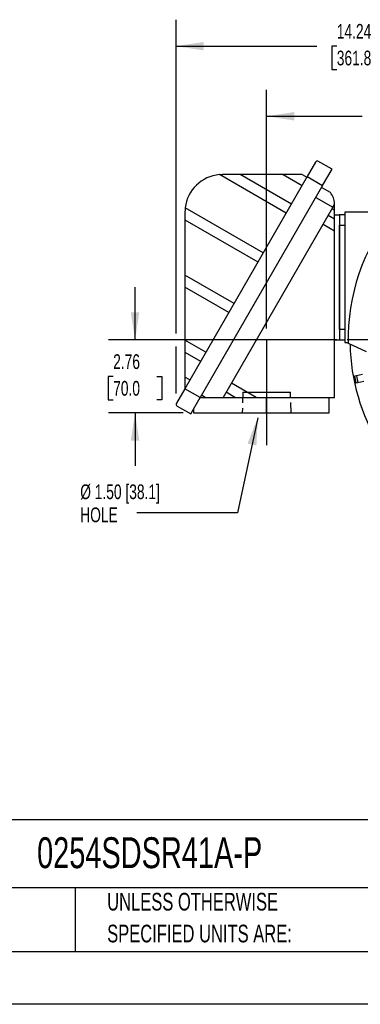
# Model space of a CAD drawing. Header units: inches. Extents: x 0 to 88, y 0 to 68.
# Tile 7 of 18: x 49.5 to 62.3, y 0 to 37.2. Entities that reach past the tile are written whole.
import ezdxf

# ---------------------------------------------------------------- set-up
doc = ezdxf.new("R2010")
doc.units = ezdxf.units.IN
doc.header["$LTSCALE"] = 8
doc.header["$MEASUREMENT"] = 0
doc.linetypes.add('CENTERX2', pattern=[0.8, 0.5, -0.1, 0.1, -0.1])
doc.linetypes.add('HIDDEN', pattern=[0.075, 0.05, -0.025])
doc.layers.add('CENTER', color=40, linetype='CENTERX2')
doc.layers.add('HIDDEN', color=102, linetype='HIDDEN')
doc.layers.add('DIMENSIONS', color=140, linetype='Continuous', lineweight=25)
doc.layers.add('TEXT', color=140, linetype='Continuous', lineweight=25)
doc.styles.add('SLDTEXTSTYLE0', font='TXT', dxfattribs={"width": 0.7})
doc.dimstyles.new('SLDDIMSTYLE2', dxfattribs={"dimtxt": 0.555556, "dimasz": 1.04, "dimexe": 0, "dimexo": 0.0625, "dimgap": 0.138889, "dimtad": 0, "dimtih": 1, "dimtoh": 1, "dimrnd": 1e-09, "dimzin": 12, "dimdsep": 46, "dimtxsty": 'SLDTEXTSTYLE0', "dimsah": 1, "dimcen": 0.09, "dimadec": 0, "dimazin": 3, "dimtfac": 1, "dimtofl": 0, "dimtmove": 0, "dimatfit": 3, "dimfxl": 0, "dimfrac": 2, "dimtolj": 1, "dimtzin": 12, "dimarcsym": 0})
doc.dimstyles.new('SLDDIMSTYLE3', dxfattribs={"dimtxt": 0.555556, "dimasz": 1.04, "dimexe": 0, "dimexo": 0.0625, "dimgap": 0.138889, "dimtad": 0, "dimtih": 1, "dimtoh": 1, "dimrnd": 1e-09, "dimzin": 12, "dimdsep": 46, "dimtxsty": 'SLDTEXTSTYLE0', "dimsah": 1, "dimcen": 0.09, "dimadec": 0, "dimazin": 3, "dimtfac": 1, "dimtmove": 0, "dimatfit": 0, "dimfxl": 0, "dimfrac": 2, "dimtolj": 1, "dimtzin": 12, "dimarcsym": 0})
doc.dimstyles.new('SLDDIMSTYLE4', dxfattribs={"dimtxt": 0.18, "dimasz": 1.04, "dimexe": 0, "dimexo": 0.0625, "dimgap": 0, "dimtad": 0, "dimtih": 1, "dimtoh": 1, "dimdec": 0, "dimrnd": 1e-09, "dimzin": 0, "dimdsep": 46, "dimtxsty": 'Standard', "dimsah": 1, "dimcen": 0.09, "dimadec": 0, "dimazin": 0, "dimtfac": 1.04, "dimtdec": 0, "dimtofl": 0, "dimtmove": 0, "dimatfit": 3, "dimfxl": 0, "dimfrac": 2, "dimtolj": 1, "dimtzin": 0, "dimarcsym": 0})

# ---------------------------------------------------------------- blocks, each defined once
blk = doc.blocks.new('SW_NOTE_0_2')
at = {"layer": 'TEXT', "color": 0, "linetype": 'CENTERX2', "lineweight": 18, "char_height": 0.66667, "attachment_point": 1, "style": 'SLDTEXTSTYLE0'}
for s, insert in [('UNLESS OTHERWISE', (0, 0.859)), ('SPECIFIED UNITS ARE:', (0, -0.344))]:
    blk.add_mtext(s, dxfattribs=dict(at, insert=insert))
blk = doc.blocks.new('_D_13')
at = {"layer": 'DIMENSIONS'}
for p, q in [((53.842, 25.082), (53.842, 27.082)), ((61.455, 25.082), (52.842, 25.082)), ((53.016, 23.703), (52.83, 23.703)), ((52.83, 23.703), (52.83, 22.819)), ((54.668, 23.703), (54.854, 23.703)), ((54.854, 23.703), (54.854, 22.819)), ((52.83, 22.819), (53.016, 22.819)), ((54.854, 22.819), (54.668, 22.819)), ((55.653, 22.326), (52.842, 22.326)), ((53.842, 22.326), (53.842, 20.326))]:
    blk.add_line(p, q, dxfattribs=at)
for points in [[(53.842, 25.082), (54.002, 26.122), (53.682, 26.122)], [(53.842, 22.326), (53.682, 21.286), (54.002, 21.286)]]:
    blk.add_solid(points, dxfattribs=at)
at = {"layer": 'DIMENSIONS', "char_height": 0.5556, "attachment_point": 1, "style": 'SLDTEXTSTYLE0'}
for s, insert in [('2.76', (53.016, 24.543)), ('70.0', (53.016, 23.535))]:
    blk.add_mtext(s, dxfattribs=dict(at, insert=insert))
blk = doc.blocks.new('_D_20')
at = {"layer": 'DIMENSIONS'}
for p, q in [((58.809, 25.513), (58.809, 34.529)), ((69.636, 33.263), (69.636, 34.529)), ((58.809, 33.529), (62.413, 33.529)), ((63.166, 33.528), (62.979, 33.528)), ((62.979, 33.528), (62.979, 32.645)), ((65.279, 33.528), (65.466, 33.528)), ((65.466, 33.528), (65.466, 32.645)), ((69.636, 33.529), (66.032, 33.529)), ((62.979, 32.645), (63.166, 32.645)), ((65.466, 32.645), (65.279, 32.645))]:
    blk.add_line(p, q, dxfattribs=at)
for points in [[(58.809, 33.529), (59.849, 33.369), (59.849, 33.689)], [(69.636, 33.529), (68.596, 33.689), (68.596, 33.369)]]:
    blk.add_solid(points, dxfattribs=at)
at = {"layer": 'DIMENSIONS', "char_height": 0.5556, "attachment_point": 1, "style": 'SLDTEXTSTYLE0'}
for s, insert in [('10.83', (63.166, 34.369)), ('275.0', (63.166, 33.361))]:
    blk.add_mtext(s, dxfattribs=dict(at, insert=insert))
blk = doc.blocks.new('_D_21')
at = {"layer": 'DIMENSIONS'}
for p, q in [((55.393, 25.322), (55.393, 37.175)), ((69.636, 33.263), (69.636, 37.175)), ((55.393, 36.175), (60.705, 36.175)), ((61.457, 36.174), (61.271, 36.174)), ((61.271, 36.174), (61.271, 35.29)), ((63.571, 36.174), (63.758, 36.174)), ((63.758, 36.174), (63.758, 35.29)), ((69.636, 36.175), (64.324, 36.175)), ((61.271, 35.29), (61.457, 35.29)), ((63.758, 35.29), (63.571, 35.29)), ((55.393, 23.057), (55.393, 24.842))]:
    blk.add_line(p, q, dxfattribs=at)
for points in [[(55.393, 36.175), (56.433, 36.015), (56.433, 36.335)], [(69.636, 36.175), (68.596, 36.335), (68.596, 36.015)]]:
    blk.add_solid(points, dxfattribs=at)
at = {"layer": 'DIMENSIONS', "char_height": 0.5556, "attachment_point": 1, "style": 'SLDTEXTSTYLE0'}
for s, insert in [('14.24', (61.457, 37.014)), ('361.8', (61.457, 36.006))]:
    blk.add_mtext(s, dxfattribs=dict(at, insert=insert))
blk = doc.blocks.new('SW_NOTE_0_8')
at = {"layer": 'TEXT', "color": 0, "linetype": 'CENTERX2', "lineweight": 18, "attachment_point": 1, "style": 'SLDTEXTSTYLE0'}
for s, insert, char_height in [('Ø 1.50 [38.1]', (-2.132, 1.072), 0.55556), ('HOLE', (-2.132, 0.201), 0.5556)]:
    blk.add_mtext(s, dxfattribs=dict(at, insert=insert, char_height=char_height))
blk = doc.blocks.new('SW_CENTERMARKSYMBOL_1')
at = {"layer": 'CENTER', "color": 0}
for p, q in [((0, 0.2), (0, 7.781)), ((-0.2, 0), (-7.781, 0)), ((0, 0), (-0.1, 0)), ((0, 0), (0, 0.1)), ((0, 0), (0, -0.1)), ((0, 0), (0.1, 0)), ((0.2, 0), (7.781, 0)), ((0, -0.2), (0, -7.781))]:
    blk.add_line(p, q, dxfattribs=at)

msp = doc.modelspace()

# ---------------------------------------------------------------- linework, layer by layer
for p, q in [((60.6591, 31.7998), (60.3427, 31.2518)), ((61.2767, 31.5309), (60.7472, 31.8366)), ((60.3427, 31.2518), (55.7167, 23.2394)), ((57.0295, 31.3242), (57.1442, 31.3289)), ((59.5458, 29.8715), (57.0295, 31.3242)), ((57.8085, 31.3289), (57.1442, 31.3289)), ((59.7425, 30.2123), (57.8085, 31.3289)), ((59.4376, 31.3289), (57.8085, 31.3289)), ((59.4376, 31.3289), (60.1498, 30.9177)), ((60.1463, 31.3289), (59.4376, 31.3289)), ((60.1463, 31.3289), (60.327, 31.2246)), ((60.3427, 31.2518), (60.9223, 30.9172)), ((60.9223, 30.9172), (61.2767, 31.5309)), ((60.9223, 30.9172), (56.2963, 22.9047)), ((61.2151, 30.6458), (60.878, 30.8405)), ((60.6615, 30.4654), (61.3093, 30.0914)), ((61.3093, 30.0914), (61.3681, 30.1932)), ((61.3681, 30.1932), (61.3681, 30.2344)), ((61.3681, 29.9893), (61.3681, 30.1932)), ((55.7269, 29.9116), (55.7269, 29.6203)), ((58.679, 28.3702), (55.7357, 30.0696)), ((61.3093, 30.0914), (57.1669, 22.9165)), ((61.3681, 29.6462), (61.1312, 29.7829)), ((61.2798, 30.0403), (61.3681, 29.9893)), ((61.3681, 29.6462), (61.3681, 29.9893)), ((61.3681, 29.8063), (61.5649, 29.8063)), ((61.7618, 29.8063), (61.5649, 29.8063)), ((61.5649, 29.8063), (61.5649, 25.0819)), ((61.7618, 29.9047), (61.7618, 24.9834)), ((63.5617, 29.9047), (61.7618, 29.9047)), ((55.7269, 29.6203), (58.4823, 28.0294)), ((55.7269, 29.6203), (55.7269, 27.53)), ((60.9383, 29.4488), (61.3681, 29.2007)), ((61.3681, 29.2007), (61.3681, 29.6462)), ((61.5649, 29.4126), (61.7618, 29.4126)), ((61.5649, 25.4756), (61.5649, 29.4126)), ((61.3681, 22.9165), (61.3681, 29.2007)), ((55.7269, 27.53), (55.7269, 27.0756)), ((57.5772, 26.4618), (55.7269, 27.53)), ((57.3804, 26.121), (55.7269, 27.0756)), ((55.7269, 27.0756), (55.7269, 25.074)), ((61.7618, 25.4756), (61.5649, 25.4756)), ((56.5137, 24.6197), (55.7269, 25.074)), ((55.7269, 25.074), (55.7269, 24.6196)), ((61.3681, 25.0819), (61.5649, 25.0819)), ((61.5649, 25.0819), (61.7618, 25.0819)), ((61.7618, 24.9834), (61.8405, 24.9834)), ((61.8405, 24.9834), (61.8808, 24.9647)), ((61.8808, 24.9647), (62.5703, 24.6431)), ((55.7269, 24.6196), (56.3169, 24.2789)), ((55.7269, 24.6196), (55.7269, 23.679)), ((55.9096, 23.5735), (55.7269, 23.679)), ((55.7269, 23.679), (55.7269, 23.2699)), ((58.4095, 22.9165), (57.4775, 23.4546)), ((62.1981, 23.7329), (62.1208, 23.7175)), ((62.1708, 23.4665), (62.248, 23.4819)), ((62.4298, 23.779), (62.1981, 23.7329)), ((62.248, 23.4819), (62.4797, 23.528)), ((55.7167, 23.2394), (55.4032, 22.6963)), ((56.2963, 22.9047), (55.7167, 23.2394)), ((55.7325, 23.2667), (55.7269, 23.2699)), ((57.2847, 23.1205), (57.638, 22.9165)), ((55.9434, 22.2934), (56.2963, 22.9047)), ((56.3031, 22.9165), (56.4925, 22.9165)), ((56.4925, 22.9165), (56.3505, 22.9985)), ((56.4925, 22.9165), (57.1669, 22.9165)), ((57.1669, 22.9165), (57.638, 22.9165)), ((57.638, 22.9165), (58.4095, 22.9165)), ((58.4095, 22.9165), (61.3681, 22.9165)), ((58.809, 22.326), (58.809, 22.9165)), ((61.1712, 22.326), (61.1712, 22.9165)), ((55.432, 22.5887), (55.9434, 22.2934)), ((56.0531, 22.4834), (56.0531, 22.326)), ((56.0531, 22.326), (58.809, 22.326)), ((58.809, 22.326), (61.1712, 22.326))]:
    msp.add_line(p, q)
at = {"color": 7, "linetype": 'Continuous'}
msp.add_line((88.0008, 0.0008), (0.0008, 0.0008), dxfattribs=at)
at = {"flags": 128}
msp.add_lwpolyline([(55.7357, 30.0696), (55.7291, 29.9908), (55.7269, 29.9116)], dxfattribs=at)
for centre, radius, start, end in [((60.7272, 31.7604), 0.0787, 75.30235, 150), ((57.1442, 29.9116), 1.4173, 94.64083, 173.59898), ((60.7381, 30.2344), 0.6299, 0, 40.78002), ((69.6358, 25.0819), 7.7559, 141.5503, 180.86581), ((69.6358, 25.0819), 7.6811, 181.15137, 211.17698), ((69.6358, 25.0819), 7.6378, 190.2901, 192.2099), ((69.6358, 25.0819), 7.5591, 190.2801, 192.2199), ((55.4713, 22.6569), 0.0787, 150, 240)]:
    msp.add_arc(centre, radius, start, end)
at = {"layer": 'CENTER'}
msp.add_line((58.809, 25.1134), (58.809, 20.326), dxfattribs=at)
at = {"layer": 'HIDDEN'}
for p, q in [((57.9117, 23.1134), (57.8871, 22.326)), ((59.7309, 22.326), (59.7063, 23.1134))]:
    msp.add_line(p, q, dxfattribs=at)
at = {"layer": 'HIDDEN', "linetype": 'CENTERX2'}
msp.add_line((57.9117, 23.1134), (59.7063, 23.1134), dxfattribs=at)
at = {"layer": 'TEXT'}
for p, q in [((86, 6.9689), (2, 6.9689)), ((86, 4.4), (2, 4.4)), ((51.5843, 4.4), (51.5843, 2)), ((2, 2), (86, 2))]:
    msp.add_line(p, q, dxfattribs=at)

# ---------------------------------------------------------------- block references
at = {"layer": 'CENTER'}
msp.add_blockref('SW_CENTERMARKSYMBOL_1', (69.6358, 25.0819), dxfattribs=at)
at = {"layer": 'TEXT', "linetype": 'CENTERX2', "lineweight": 18}
for name, p in [('SW_NOTE_0_8', (53.9044, 18.5576)), ('SW_NOTE_0_2', (52.7899, 3.3498))]:
    msp.add_blockref(name, p, dxfattribs=at)

# ---------------------------------------------------------------- texts
at = {"layer": 'TEXT', "linetype": 'CENTERX2', "lineweight": 18, "insert": (50.1442, 6.3081), "char_height": 1.166667, "attachment_point": 1, "style": 'SLDTEXTSTYLE0'}
msp.add_mtext('0254SDSR41A-P', dxfattribs=at)

# ---------------------------------------------------------------- dimensions: what is measured, and where the dimension line sits
at = {"layer": 'DIMENSIONS'}
for base, p2, picture, middle in [((55.3926, 36.1748), (55.3926, 22.6569), '_D_21', (62.5142, 36.1748)), ((58.809, 33.5295), (58.809, 25.1134), '_D_20', (64.2224, 33.5295))]:
    dim = msp.add_linear_dim(base=base, p1=(69.6358, 32.863), p2=p2, dimstyle='SLDDIMSTYLE2', dxfattribs=at)
    dim.commit()
    dim.dimension.update_dxf_attribs({"geometry": picture, "text_midpoint": middle, "dimtype": 160})
dim = msp.add_linear_dim(base=(53.842, 25.0819), p1=(56.0531, 22.326), p2=(61.8547, 25.0819), angle=90, dimstyle='SLDDIMSTYLE3', dxfattribs=at)
dim.commit()
dim.dimension.update_dxf_attribs({"geometry": '_D_13', "text_midpoint": (53.842, 23.7039), "dimtype": 160})

# ---------------------------------------------------------------- leaders
at = {"layer": 'TEXT', "linetype": 'CENTERX2', "lineweight": 18}
msp.add_leader([(58.4725, 22.1493), (57.7097, 18.5576), (53.9044, 18.5576)], dimstyle='SLDDIMSTYLE4', dxfattribs=at)

doc.saveas('drawing.dxf')
